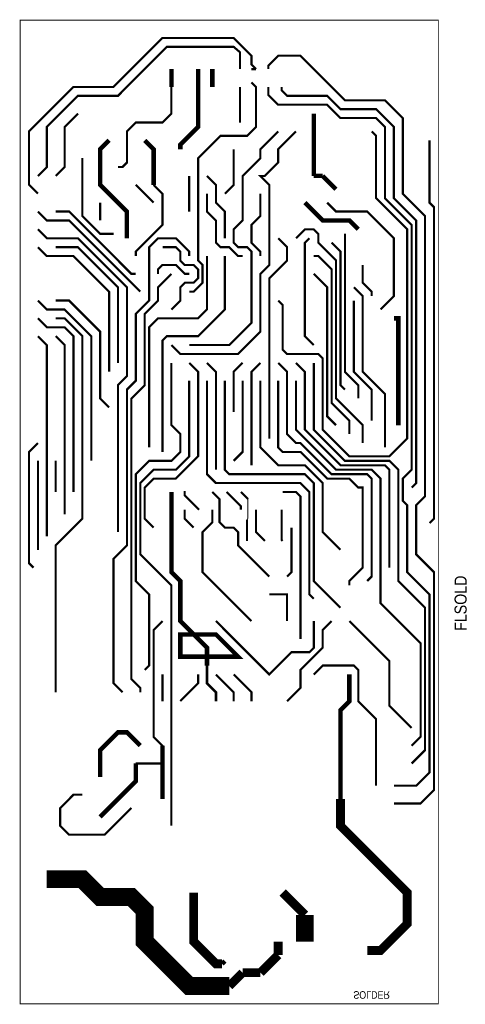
# Model space of a CAD drawing. Extents: x 0 to 2.5, y 0 to 5.53.
import ezdxf
from ezdxf.enums import TextEntityAlignment as Align

# ---------------------------------------------------------------- set-up
doc = ezdxf.new("R2010")
doc.units = 0
doc.layers.add('BRDOUT', color=4, linetype='CONTINUOUS')
doc.layers.add('FLSOLD', color=2, linetype='CONTINUOUS')

msp = doc.modelspace()

# ---------------------------------------------------------------- linework, layer by layer
at = {"layer": 'BRDOUT', "const_width": 0.005}
msp.add_lwpolyline([(0, 0), (0, 5.525), (2.35, 5.525), (2.35, 0), (0, 0)], close=True, dxfattribs=at)
at = {"layer": 'FLSOLD'}
for points, const_width in [([(0.1, 4.55), (0.05, 4.6), (0.05, 4.9), (0.3, 5.15), (0.525, 5.15), (0.8, 5.425), (1.2, 5.425), (1.3, 5.325), (1.3, 5.275), (1.325, 5.25)], 0.012), ([(0.1, 4.65), (0.15, 4.7), (0.15, 4.925), (0.325, 5.1), (0.55, 5.1), (0.825, 5.375), (1.2, 5.375), (1.235, 5.345), (1.235, 5.25)], 0.012), ([(1.395, 5.25), (1.395, 5.27), (1.45, 5.325), (1.575, 5.325), (1.825, 5.075), (2.05, 5.075), (2.15, 4.975), (2.15, 4.55), (2.275, 4.425), (2.275, 2.85), (2.225, 2.8), (2.225, 2.525), (2.325, 2.425), (2.325, 1.2), (2.25, 1.125), (2.1, 1.125)], 0.012), ([(0.85, 5.15), (0.85, 5.25)], 0.025), ([(1, 5.25), (1, 5.15), (1, 4.925), (0.9, 4.825), (0.9, 4.8)], 0.025), ([(1.08, 5.25), (1.08, 5.15)], 0.025), ([(1.3, 5.25), (1.315, 5.25), (1.325, 5.25)], 0.012), ([(0.55, 4.7), (0.575, 4.7), (0.6, 4.725), (0.6, 4.9), (0.65, 4.95), (0.8, 4.95), (0.85, 5), (0.85, 5.15)], 0.012), ([(0.95, 4), (0.975, 4), (1.025, 4.05), (1.025, 4.15), (1, 4.175), (1, 4.4), (1, 4.75), (1.125, 4.875), (1.275, 4.875), (1.325, 4.925), (1.325, 5.15), (1.3, 5.175)], 0.012), ([(1.235, 5.15), (1.235, 4.95)], 0.012), ([(1.395, 5.15), (1.395, 5.105), (1.45, 5.05), (1.725, 5.05), (1.8, 4.975), (2, 4.975), (2.05, 4.925), (2.05, 4.525), (2.2, 4.375), (2.2, 3), (2.15, 2.95), (2.15, 2.825), (2.175, 2.8), (2.175, 2.425), (2.3, 2.3), (2.3, 1.3), (2.225, 1.225), (2.1, 1.225)], 0.012), ([(2.2, 2.9), (2.225, 2.925), (2.225, 4.4), (2.1, 4.525), (2.1, 4.925), (2, 5.025), (1.8, 5.025), (1.725, 5.1), (1.5, 5.1), (1.47, 5.13), (1.47, 5.15)], 0.012), ([(0.325, 5), (0.25, 4.925), (0.25, 4.7), (0.2, 4.65)], 0.012), ([(1.65, 5), (1.65, 4.75)], 0.025), ([(1.55, 4.9), (1.45, 4.8), (1.45, 4.725), (1.375, 4.65), (1.35, 4.65), (1.4, 4.6), (1.4, 4.15), (1.35, 4.1), (1.35, 3.775), (1.225, 3.65), (0.9, 3.65), (0.85, 3.7)], 0.012), ([(0.95, 3.7), (1.175, 3.7), (1.3, 3.825), (1.3, 4.225), (1.275, 4.25), (1.225, 4.25), (1.2, 4.275), (1.2, 4.35), (1.25, 4.4), (1.25, 4.65), (1.35, 4.75), (1.35, 4.8), (1.45, 4.9)], 0.012), ([(1.45, 3.95), (1.475, 3.925), (1.475, 3.675), (1.5, 3.65), (1.675, 3.65), (1.7, 3.625), (1.7, 3.225), (1.85, 3.075), (2.075, 3.075), (2.175, 3.175), (2.175, 4.35), (2, 4.525), (2, 4.875), (1.975, 4.9)], 0.012), ([(0.5, 4.85), (0.45, 4.8), (0.45, 4.7), (0.45, 4.6), (0.6, 4.45), (0.6, 4.3)], 0.025), ([(0.7, 4.85), (0.75, 4.8), (0.75, 4.7), (0.75, 4.6)], 0.025), ([(2.3, 2.7), (2.325, 2.725), (2.325, 4.475), (2.3, 4.5), (2.3, 4.85)], 0.012), ([(0.35, 4.75), (0.35, 4.425), (0.45, 4.325), (0.525, 4.325)], 0.012), ([(1.15, 4.55), (1.2, 4.6), (1.2, 4.8)], 0.012), ([(1.65, 4.75), (1.65, 4.65)], 0.025), ([(0.95, 4.65), (0.95, 4.55), (0.95, 4.45)], 0.012), ([(1.15, 4.3), (1.15, 4.45), (1.1, 4.5), (1.1, 4.6), (1.05, 4.65)], 0.012), ([(1.65, 4.65), (1.7, 4.65)], 0.025), ([(1.7, 4.65), (1.775, 4.575)], 0.025), ([(0.75, 4.6), (0.8, 4.55), (0.8, 4.375), (0.65, 4.225), (0.65, 4.2)], 0.012), ([(0.65, 4.6), (0.75, 4.5)], 0.012), ([(1.05, 4.55), (1.05, 4.45), (1.1, 4.4), (1.1, 4.275), (1.125, 4.25), (1.175, 4.25), (1.225, 4.2), (1.25, 4.2)], 0.012), ([(1.35, 4.2), (1.35, 4.225), (1.3, 4.275), (1.3, 4.375), (1.35, 4.425), (1.35, 4.55)], 0.012), ([(0.45, 4.5), (0.45, 4.4)], 0.012), ([(1.6, 4.5), (1.7, 4.4), (1.85, 4.4), (1.9, 4.35)], 0.025), ([(2.1, 4.025), (2.1, 4.03), (2.1, 4.3), (1.95, 4.45), (1.775, 4.45), (1.725, 4.5)], 0.012), ([(0.1, 4.45), (0.15, 4.4), (0.275, 4.4), (0.675, 4)], 0.012), ([(0.2, 4.45), (0.275, 4.45), (0.625, 4.1), (0.65, 4.1)], 0.012), ([(0.55, 2.65), (0.55, 3.475), (0.6, 3.525), (0.6, 4.025), (0.325, 4.3), (0.15, 4.3), (0.1, 4.35)], 0.012), ([(1.925, 3.15), (1.925, 3.25), (1.775, 3.4), (1.775, 4.175), (1.675, 4.275), (1.675, 4.325), (1.65, 4.35), (1.6, 4.35), (1.55, 4.3)], 0.012), ([(1.9, 3.4), (1.9, 3.475), (1.825, 3.55), (1.825, 4.325)], 0.012), ([(0.95, 4.2), (0.95, 4.225), (0.875, 4.3), (0.775, 4.3), (0.725, 4.25), (0.725, 3.95), (0.65, 3.875), (0.65, 3.5), (0.6, 3.45), (0.6, 2.575), (0.525, 2.5), (0.525, 1.8), (0.575, 1.75)], 0.012), ([(1.4, 3.175), (1.4, 4.075), (1.5, 4.175), (1.5, 4.25), (1.45, 4.3)], 0.012), ([(1.625, 4.3), (1.6, 4.275), (1.6, 3.75), (1.65, 3.7)], 0.012), ([(1.825, 3.45), (1.8, 3.475), (1.8, 4.225), (1.75, 4.275)], 0.012), ([(0.1, 4.25), (0.15, 4.2), (0.3, 4.2), (0.5, 4), (0.5, 3.55)], 0.012), ([(0.2, 4.25), (0.325, 4.25), (0.55, 4.025), (0.55, 3.6)], 0.012), ([(0.725, 3.125), (0.725, 3.8), (0.775, 3.85), (1, 3.85), (1.05, 3.9), (1.05, 4.2)], 0.012), ([(0.8, 4.25), (0.875, 4.25), (0.9, 4.225), (0.9, 4.175), (0.925, 4.15), (0.975, 4.15), (1, 4.125), (1, 4.075), (0.975, 4.05), (0.925, 4.05), (0.9, 4.025), (0.9, 3.95), (0.85, 3.9)], 0.012), ([(0.8, 3.1), (0.8, 3.725), (0.825, 3.75), (1, 3.75), (1.15, 3.9), (1.15, 4.2)], 0.012), ([(1.85, 3.2), (1.85, 3.275), (1.75, 3.375), (1.75, 4.125), (1.675, 4.2), (1.65, 4.2)], 0.012), ([(0.775, 4.1), (0.775, 4.125), (0.8, 4.15), (0.875, 4.15), (0.925, 4.1), (0.95, 4.1)], 0.012), ([(1.975, 3.975), (1.975, 4), (1.925, 4.05), (1.925, 4.15)], 0.012), ([(0.85, 4.1), (0.775, 4.025), (0.775, 3.95), (0.7, 3.875), (0.7, 3.475), (0.625, 3.4), (0.625, 1.825), (0.675, 1.775), (0.675, 1.75)], 0.012), ([(1.775, 3.25), (1.725, 3.3), (1.725, 4.025), (1.65, 4.1)], 0.012), ([(2.025, 3.9), (2.1, 3.975), (2.1, 4.025), (2.1, 4.03), (2.1, 4.05)], 0.012), ([(2.05, 3.125), (2.05, 3.425), (1.925, 3.55), (1.925, 3.975), (1.875, 4.025)], 0.012), ([(0.1, 3.95), (0.15, 3.9), (0.25, 3.9), (0.4, 3.75), (0.4, 3.05)], 0.012), ([(0.5, 3.35), (0.45, 3.4), (0.45, 3.775), (0.275, 3.95), (0.2, 3.95)], 0.012), ([(1.975, 3.275), (1.975, 3.45), (1.875, 3.55), (1.875, 3.95)], 0.012), ([(0.1, 3.85), (0.15, 3.8), (0.25, 3.8), (0.3, 3.75), (0.3, 2.875)], 0.012), ([(0.2, 1.75), (0.2, 2.575), (0.35, 2.725), (0.35, 2.95), (0.35, 3.75), (0.25, 3.85), (0.2, 3.85)], 0.012), ([(2.1, 3.85), (2.125, 3.85), (2.125, 3.25)], 0.025), ([(0.1, 3.75), (0.15, 3.7), (0.15, 2.625)], 0.012), ([(0.2, 3.75), (0.25, 3.7), (0.25, 2.75)], 0.012), ([(0.85, 3.6), (0.85, 3.25), (0.9, 3.2), (0.9, 3.1), (0.85, 3.05), (0.725, 3.05), (0.65, 2.975), (0.65, 2.375), (0.725, 2.3), (0.725, 1.9), (0.7, 1.875)], 0.012), ([(0.75, 2.675), (0.7, 2.725), (0.7, 2.9), (0.75, 2.95), (0.875, 2.95), (1, 3.075), (1, 3.55), (0.95, 3.6)], 0.012), ([(1.1, 3), (1.1, 3.55), (1.05, 3.6)], 0.012), ([(1.2, 3.325), (1.2, 3.55), (1.25, 3.6)], 0.012), ([(1.3, 3.025), (1.3, 3.55), (1.35, 3.6)], 0.012), ([(1.95, 2.375), (1.975, 2.4), (1.975, 2.95), (1.95, 2.975), (1.75, 2.975), (1.575, 3.15), (1.55, 3.15), (1.5, 3.2), (1.5, 3.55), (1.45, 3.6)], 0.012), ([(1.55, 3.6), (1.6, 3.55), (1.6, 3.225), (1.8, 3.025), (2.05, 3.025), (2.075, 3), (2.075, 2.45)], 0.012), ([(1.65, 3.6), (1.65, 3.225), (1.825, 3.05), (2.075, 3.05), (2.125, 3), (2.125, 2.375), (2.275, 2.225), (2.275, 1.425), (2.2, 1.35)], 0.012), ([(0.95, 3.5), (0.95, 3.075), (0.875, 3), (0.75, 3), (0.675, 2.925), (0.675, 2.525), (0.85, 2.35), (0.85, 1)], 0.012), ([(1.65, 2.275), (1.625, 2.3), (1.625, 2.875), (1.575, 2.925), (1.1, 2.925), (1.05, 2.975), (1.05, 3.5)], 0.012), ([(1.8, 2.225), (1.65, 2.375), (1.65, 2.925), (1.6, 2.975), (1.175, 2.975), (1.15, 3), (1.15, 3.5)], 0.012), ([(1.2, 3.05), (1.25, 3.1), (1.25, 3.5)], 0.012), ([(1.8, 2.55), (1.7, 2.65), (1.7, 2.925), (1.6, 3.025), (1.45, 3.025), (1.35, 3.125), (1.35, 3.5)], 0.012), ([(1.85, 2.35), (1.85, 2.375), (1.925, 2.45), (1.925, 2.9), (1.9, 2.9), (1.85, 2.95), (1.725, 2.95), (1.575, 3.1), (1.475, 3.1), (1.45, 3.125), (1.45, 3.5)], 0.012), ([(1.55, 3.5), (1.55, 3.225), (1.775, 3), (1.975, 3), (2.025, 2.95), (2.025, 2.25), (2.25, 2.025), (2.25, 1.5), (2.2, 1.45)], 0.012), ([(0.1, 3.15), (0.05, 3.1), (0.05, 2.475), (0.075, 2.45)], 0.012), ([(0.1, 3.05), (0.1, 2.55)], 0.012), ([(0.2, 3.05), (0.2, 2.875)], 0.012), ([(0.85, 2.875), (0.85, 2.775)], 0.025), ([(1.005, 2.775), (0.925, 2.855), (0.925, 2.875), (0.925, 2.88)], 0.012), ([(1.4, 2.4), (1.225, 2.575), (1.225, 2.65), (1.2, 2.675), (1.15, 2.675), (1.12, 2.705), (1.12, 2.835), (1.08, 2.875)], 0.012), ([(1.16, 2.875), (1.24, 2.795), (1.24, 2.775)], 0.012), ([(1.24, 2.875), (1.28, 2.835)], 0.012), ([(1.475, 2.875), (1.55, 2.875), (1.575, 2.85), (1.575, 2.6), (1.575, 2.05)], 0.012), ([(1.28, 2.835), (1.28, 2.725)], 0.006), ([(0.85, 2.775), (0.85, 2.425), (0.9, 2.375), (0.9, 2.15), (1.05, 2), (1.05, 1.9)], 0.025), ([(0.975, 2.675), (0.925, 2.725), (0.925, 2.775)], 0.012), ([(1.3, 2.15), (1.025, 2.425), (1.025, 2.65), (1.08, 2.705), (1.08, 2.775)], 0.012), ([(1.375, 2.6), (1.325, 2.65), (1.325, 2.775)], 0.012), ([(1.475, 2.6), (1.47, 2.605), (1.47, 2.775)], 0.012), ([(1.275, 2.72), (1.275, 2.6)], 0.012), ([(1.28, 2.725), (1.275, 2.72)], 0.005), ([(1.5, 2.4), (1.525, 2.425), (1.525, 2.675)], 0.012), ([(1.4, 2.3), (1.5, 2.3), (1.5, 2.15)], 0.012), ([(0.8, 2.15), (0.75, 2.1), (0.75, 1.5), (0.8, 1.45), (0.8, 1.35), (0.65, 1.35)], 0.012), ([(1.1, 2.15), (1.4, 1.85), (1.525, 1.975), (1.625, 1.975), (1.65, 2), (1.65, 2.15)], 0.012), ([(1.5, 1.7), (1.575, 1.775), (1.575, 1.875), (1.7, 2), (1.7, 2.1), (1.75, 2.15)], 0.012), ([(1.85, 2.15), (2.075, 1.925), (2.075, 1.675), (2.2, 1.55)], 0.012), ([(1.1, 2.075), (1.225, 1.95), (0.9, 1.95), (0.9, 2.075), (1.1, 2.075)], 0.025), ([(1.05, 1.9), (1.05, 1.8), (1.1, 1.75), (1.1, 1.7)], 0.015), ([(2, 1.225), (2, 1.6), (1.9, 1.7), (1.9, 1.875), (1.875, 1.9), (1.7, 1.9), (1.65, 1.85)], 0.012), ([(0.8, 1.85), (0.8, 1.7)], 0.012), ([(0.9, 1.7), (1, 1.8), (1, 1.85)], 0.012), ([(1.1, 1.85), (1.2, 1.75), (1.2, 1.7)], 0.012), ([(1.2, 1.85), (1.3, 1.75), (1.3, 1.7)], 0.012), ([(1.85, 1.85), (1.85, 1.7), (1.8, 1.65), (1.8, 1.45), (1.8, 1.35), (1.8, 1.25), (1.8, 1.15)], 0.025), ([(0.675, 1.45), (0.6, 1.525), (0.55, 1.525), (0.45, 1.425), (0.45, 1.275)], 0.025), ([(0.8, 1.15), (0.8, 1.25), (0.8, 1.35), (0.8, 1.45)], 0.025), ([(0.45, 1.05), (0.65, 1.25), (0.65, 1.35)], 0.025), ([(0.625, 1.1), (0.475, 0.95), (0.275, 0.95), (0.225, 1), (0.225, 1.1), (0.3, 1.175), (0.35, 1.175)], 0.012), ([(1.8, 1.15), (1.8, 1), (2.175, 0.625), (2.175, 0.45), (2.025, 0.3), (1.95, 0.3)], 0.05), ([(1.175, 0.1), (0.95, 0.1), (0.7, 0.35), (0.7, 0.525), (0.625, 0.6), (0.45, 0.6), (0.35, 0.7), (0.15, 0.7)], 0.1), ([(1.135, 0.225), (1.1, 0.225), (0.975, 0.35), (0.975, 0.625)], 0.05), ([(1.6, 0.5), (1.475, 0.625)], 0.05), ([(1.6, 0.5), (1.6, 0.35)], 0.1), ([(1.45, 0.35), (1.45, 0.275)], 0.05), ([(1.45, 0.275), (1.35, 0.175)], 0.05), ([(1.15, 0.24), (1.135, 0.225)], 0.025), ([(1.25, 0.175), (1.175, 0.1)], 0.05), ([(1.35, 0.175), (1.25, 0.175)], 0.05)]:
    msp.add_lwpolyline(points, dxfattribs=dict(at, const_width=const_width))

# ---------------------------------------------------------------- texts
at = {"layer": 'FLSOLD', "width": 0.88}
msp.add_text('FLSOLD', height=0.068, rotation=90, dxfattribs=at).set_placement((2.475, 2.25), align=Align.MIDDLE)
at = {"layer": 'FLSOLD', "text_generation_flag": 2, "width": 0.88}
msp.add_text('SOLDER', height=0.0425, rotation=180, dxfattribs=at).set_placement((1.975, 0.05), align=Align.MIDDLE)

doc.saveas('drawing.dxf')
